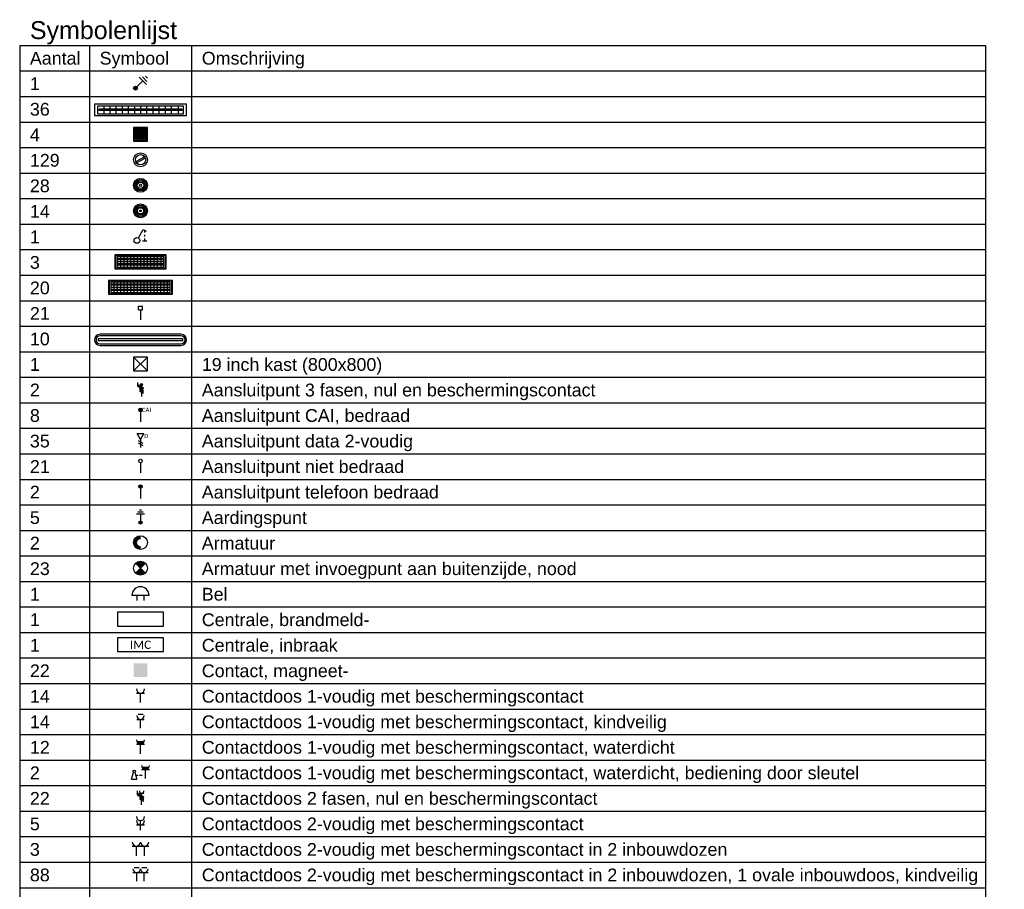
# Model space of a CAD drawing. Header units: millimetres. Extents: x -197899 to 120983, y -4228 to 45370.
# Tile 198 of 200: x 80415 to 90053, y 36577 to 45096. Entities that reach past the tile are written whole.
import ezdxf
from ezdxf.enums import TextEntityAlignment as Align

# ---------------------------------------------------------------- set-up
doc = ezdxf.new("R2010")
doc.units = ezdxf.units.MM
doc.layers.add('BL$9----', color=1, linetype='Continuous')
doc.styles.add('STABICAD-012', font='ISOCP.SHX', dxfattribs={"height": 1.2})
doc.styles.add('STABICAD-018', font='calibri.ttf', dxfattribs={"height": 180})
doc.styles.get("Standard").update_dxf_attribs({"font": 'arial.ttf'})

# ---------------------------------------------------------------- blocks, each defined once
blk = doc.blocks.new('*U519')
at = {"layer": 'BL$9----', "color": 3}
for p, q in [((0, 0), (189.11, 0)), ((0, 0), (0, -340)), ((13.65, 0), (13.65, -340)), ((33.65, 0), (33.65, -340)), ((189.11, 0), (189.11, -340)), ((189.11, 0), (189.11, -340)), ((0, -5), (189.11, -5)), ((0, -10), (189.11, -10)), ((0, -15), (189.11, -15)), ((0, -20), (189.11, -20)), ((0, -25), (189.11, -25)), ((0, -30), (189.11, -30)), ((0, -35), (189.11, -35)), ((0, -40), (189.11, -40)), ((0, -45), (189.11, -45)), ((0, -50), (189.11, -50)), ((0, -55), (189.11, -55)), ((0, -60), (189.11, -60)), ((0, -65), (189.11, -65)), ((0, -70), (189.11, -70)), ((0, -75), (189.11, -75)), ((0, -80), (189.11, -80)), ((0, -85), (189.11, -85)), ((0, -90), (189.11, -90)), ((0, -95), (189.11, -95)), ((0, -100), (189.11, -100)), ((0, -105), (189.11, -105)), ((0, -110), (189.11, -110)), ((0, -115), (189.11, -115)), ((0, -120), (189.11, -120)), ((0, -125), (189.11, -125)), ((0, -130), (189.11, -130)), ((0, -135), (189.11, -135)), ((0, -140), (189.11, -140)), ((0, -145), (189.11, -145)), ((0, -150), (189.11, -150)), ((0, -155), (189.11, -155)), ((0, -160), (189.11, -160)), ((0, -165), (189.11, -165)), ((0, -170), (189.11, -170)), ((0, -175), (189.11, -175)), ((0, -180), (189.11, -180)), ((0, -185), (189.11, -185)), ((0, -190), (189.11, -190)), ((0, -195), (189.11, -195)), ((0, -200), (189.11, -200)), ((0, -205), (189.11, -205)), ((0, -210), (189.11, -210)), ((0, -215), (189.11, -215)), ((0, -220), (189.11, -220)), ((0, -225), (189.11, -225)), ((0, -230), (189.11, -230)), ((0, -235), (189.11, -235)), ((0, -240), (189.11, -240)), ((0, -245), (189.11, -245)), ((0, -250), (189.11, -250)), ((0, -255), (189.11, -255)), ((0, -260), (189.11, -260)), ((0, -265), (189.11, -265)), ((0, -270), (189.11, -270)), ((0, -275), (189.11, -275)), ((0, -280), (189.11, -280)), ((0, -285), (189.11, -285)), ((0, -290), (189.11, -290)), ((0, -295), (189.11, -295)), ((0, -300), (189.11, -300)), ((0, -305), (189.11, -305)), ((0, -310), (189.11, -310)), ((0, -315), (189.11, -315)), ((0, -320), (189.11, -320)), ((0, -325), (189.11, -325)), ((0, -330), (189.11, -330)), ((0, -335), (189.11, -335)), ((0, -340), (189.11, -340))]:
    blk.add_line(p, q, dxfattribs=at)
at = {"layer": 'BL$9----', "color": 2}
blk.add_attdef('TITLE', (2, 1.25), '', height=3.5, dxfattribs=at)
blk = doc.blocks.new('*U518')
at = {"layer": 'BL$9----', "color": 2}
for tag, p in [('blockname_0', (15.6525, 1.25)), ('blockname_1', (15.6525, 1.25)), ('blockname_2', (15.6525, 1.25)), ('blockname_3', (15.6525, 1.25)), ('blockname_4', (15.6525, 1.25)), ('description_0', (35.6525, 1.25)), ('description_1', (35.6525, 1.25)), ('description_2', (35.6525, 1.25)), ('description_3', (35.6525, 1.25)), ('description_4', (35.6525, 1.25)), ('count_0', (2, 1.25)), ('count_2', (2, 1.25)), ('count_3', (2, 1.25)), ('count_1', (2, 1.25)), ('count_4', (2, 1.25))]:
    blk.add_attdef(tag, p, '', height=2.5, dxfattribs=at)
blk = doc.blocks.new('CAP-BADK')
at = {"color": 0, "linetype": 'Continuous'}
for p, q in [((2.83, 4.58), (0.53, 2.28)), ((4.24, 3.16), (1.41, 5.99)), ((4.42, 4.4), (2.65, 6.17)), ((4.6, 5.64), (3.89, 6.35))]:
    blk.add_line(p, q, dxfattribs=at)
at = {"color": 0, "linetype": 'Continuous', "const_width": 0.75}
blk.add_lwpolyline([(-0.27, 2.02, 1), (0.27, 1.48, 1)], format="xyb", close=True, dxfattribs=at)
at = {"color": 0, "linetype": 'Continuous'}
blk.add_circle((0, 1.75), 0.75, dxfattribs=at)
at = {"color": 0, "linetype": 'Continuous', "style": 'STABICAD-018'}
for tag, p in [('TEXT1', (8, 4.25)), ('ARTICLECODE', (0, 0))]:
    blk.add_attdef(tag, text='', height=1.8, dxfattribs=at).set_placement(p, align=Align.MIDDLE)
at = {"layer": 'BL$9----', "color": 1, "style": 'STABICAD-012', "flags": 1}
blk.add_attdef('E_TEXT1', (0, 0), '', height=90, dxfattribs=at)
blk = doc.blocks.new('*U510')
at = {"linetype": 'Continuous'}
for p, q in [((600, 75), (-600, 75)), ((-600, 75), (-600, -75)), ((560, 50), (-560, 50)), ((-560, 50), (-560, -50)), ((540, 7.5), (-540, 7.5)), ((-540, -7.5), (-540, 7.5)), ((-480, 50), (-480, -50)), ((-400, 50), (-400, -50)), ((-320, 50), (-320, -50)), ((-240, 50), (-240, -50)), ((-160, 50), (-160, -50)), ((-80, 50), (-80, -50)), ((0, 50), (0, -50)), ((80, 50), (80, -50)), ((160, 50), (160, -50)), ((240, 50), (240, -50)), ((320, 50), (320, -50)), ((400, 50), (400, -50)), ((490, 50), (490, -50)), ((540, 7.5), (540, -7.5)), ((560, -50), (560, 50)), ((600, -75), (600, 75)), ((-600, -75), (600, -75)), ((-560, -50), (560, -50)), ((540, -7.5), (-540, -7.5))]:
    blk.add_line(p, q, dxfattribs=at)
at = {"color": 0, "linetype": 'Continuous', "style": 'STABICAD-018'}
for tag, p in [('SWITCHCODE', (600, 75)), ('SUBCIRCUIT', (700, 75)), ('CIRCUIT', (500, 75))]:
    blk.add_attdef(tag, text='', height=180, dxfattribs=at).set_placement(p, align=Align.BOTTOM_RIGHT)
blk.add_attdef('LIGHTFIXTURECODE', text='', height=180, dxfattribs=at).set_placement((-600, 75), align=Align.BOTTOM_LEFT)
blk.add_attdef('PANEL', text='', height=180, dxfattribs=at).set_placement((0, -225), align=Align.MIDDLE)
blk = doc.blocks.new('*U511')
at = {"linetype": 'Continuous'}
for p, q in [((300, 300), (-300, 300)), ((-300, 300), (-300, -300)), ((270, 270), (-270, 270)), ((-270, 270), (-270, -270)), ((270, 135), (-270, 135)), ((270, 0), (-270, 0)), ((250, 215), (-250, 215)), ((-250, 215), (-250, 190)), ((250, 190), (-250, 190)), ((250, 80), (-250, 80)), ((-250, 55), (-250, 80)), ((250, 55), (-250, 55)), ((-200, 270), (-200, -270)), ((-120, 270), (-120, -270)), ((-40, 270), (-40, -270)), ((40, 270), (40, -270)), ((120, 270), (120, -270)), ((200, 270), (200, -270)), ((250, 190), (250, 215)), ((250, 80), (250, 55)), ((270, -270), (270, 270)), ((300, -300), (300, 300)), ((-300, -300), (300, -300)), ((270, -135), (-270, -135)), ((-270, -270), (270, -270)), ((250, -55), (-250, -55)), ((-250, -55), (-250, -80)), ((250, -80), (-250, -80)), ((250, -190), (-250, -190)), ((-250, -215), (-250, -190)), ((250, -215), (-250, -215)), ((250, -80), (250, -55)), ((250, -190), (250, -215))]:
    blk.add_line(p, q, dxfattribs=at)
at = {"color": 0, "linetype": 'Continuous', "style": 'STABICAD-018'}
for tag, p in [('SWITCHCODE', (300, 300)), ('SUBCIRCUIT', (400, 300)), ('CIRCUIT', (200, 300))]:
    blk.add_attdef(tag, text='', height=180, dxfattribs=at).set_placement(p, align=Align.BOTTOM_RIGHT)
blk.add_attdef('LIGHTFIXTURECODE', text='', height=180, dxfattribs=at).set_placement((-900, 300), align=Align.BOTTOM_LEFT)
blk.add_attdef('PANEL', text='', height=180, dxfattribs=at).set_placement((0, -450), align=Align.MIDDLE)
blk = doc.blocks.new('*U512')
at = {"linetype": 'Continuous'}
for p, q in [((-57, -21), (47, 39)), ((-47, -39), (57, 21)), ((57, 21), (47, 39)), ((-57, -21), (-47, -39))]:
    blk.add_line(p, q, dxfattribs=at)
for radius in [100, 75]:
    blk.add_circle((0, 0), radius, dxfattribs=at)
at = {"color": 0, "linetype": 'Continuous', "style": 'STABICAD-018'}
for tag, p in [('LIGHTFIXTURECODE', (0, 225)), ('PANEL', (0, -225))]:
    blk.add_attdef(tag, text='', height=180, dxfattribs=at).set_placement(p, align=Align.MIDDLE)
for tag, p in [('CIRCUIT', (150, 0)), ('SWITCHCODE', (250, 0)), ('SUBCIRCUIT', (350, 0))]:
    blk.add_attdef(tag, text='', height=180, dxfattribs=at).set_placement(p, align=Align.MIDDLE_LEFT)
blk = doc.blocks.new('*U509')
for radius in [225, 185, 145, 105, 35]:
    blk.add_circle((0, 0), radius)
at = {"color": 0, "linetype": 'Continuous', "style": 'STABICAD-018'}
blk.add_attdef('CIRCUIT', text='', height=180, dxfattribs=at).set_placement((0, 224), align=Align.BOTTOM_RIGHT)
for tag, p in [('SWITCHCODE', (50, 224)), ('SUBCIRCUIT', (150, 224))]:
    blk.add_attdef(tag, text='', height=180, dxfattribs=at).set_placement(p, align=Align.BOTTOM_LEFT)
for tag, p in [('LIGHTFIXTURECODE', (0, -400)), ('PANEL', (0, -650))]:
    blk.add_attdef(tag, text='', height=180, dxfattribs=at).set_placement(p, align=Align.MIDDLE)
blk = doc.blocks.new('*U514')
for radius in [300, 245, 190, 135, 35]:
    blk.add_circle((0, 0), radius)
at = {"color": 0, "linetype": 'Continuous', "style": 'STABICAD-018'}
blk.add_attdef('CIRCUIT', text='', height=180, dxfattribs=at).set_placement((0, 299), align=Align.BOTTOM_RIGHT)
for tag, p in [('SWITCHCODE', (50, 299)), ('SUBCIRCUIT', (150, 299))]:
    blk.add_attdef(tag, text='', height=180, dxfattribs=at).set_placement(p, align=Align.BOTTOM_LEFT)
for tag, p in [('LIGHTFIXTURECODE', (0, -475)), ('PANEL', (0, -725))]:
    blk.add_attdef(tag, text='', height=180, dxfattribs=at).set_placement(p, align=Align.MIDDLE)
blk = doc.blocks.new('MIVATREKSCH')
at = {"color": 0, "linetype": 'Continuous'}
for p, q in [((0.62, 3.33), (2.74, 7)), ((2.74, 7), (3.95, 6.3)), ((3.35, 6.65), (3.35, 5.65)), ((3.35, 4.65), (3.35, 4)), ((2.35, 2), (4.35, 2)), ((3.35, 3), (3.35, 2))]:
    blk.add_line(p, q, dxfattribs=at)
blk.add_circle((0, 2.25), 1.25, dxfattribs=at)
at = {"color": 0, "linetype": 'Continuous', "style": 'STABICAD-018'}
for tag, p in [('SWITCHCODE', (3.36, 9)), ('ARTICLECODE', (0, 0))]:
    blk.add_attdef(tag, text='', height=1.8, dxfattribs=at).set_placement(p, align=Align.MIDDLE)
blk = doc.blocks.new('*U508')
at = {"linetype": 'Continuous'}
for p, q in [((-615, 165), (-615, -165)), ((615, 165), (-615, 165)), ((600, 150), (-600, 150)), ((-600, 150), (-600, -150)), ((560, 125), (-560, 125)), ((-560, 125), (-560, -125)), ((560, 0), (-560, 0)), ((540, 75), (-540, 75)), ((-540, 75), (-540, 50)), ((540, 50), (-540, 50)), ((-480, 125), (-480, -125)), ((-400, 125), (-400, -125)), ((-320, 125), (-320, -125)), ((-240, 125), (-240, -125)), ((-160, 125), (-160, -125)), ((-80, 125), (-80, -125)), ((0, 125), (0, -125)), ((80, 125), (80, -125)), ((160, 125), (160, -125)), ((240, 125), (240, -125)), ((320, 125), (320, -125)), ((400, 125), (400, -125)), ((490, 125), (490, -125)), ((540, 50), (540, 75)), ((560, -125), (560, 125)), ((600, -150), (600, 150)), ((615, -165), (615, 165)), ((-615, -165), (615, -165)), ((-600, -150), (600, -150)), ((-560, -125), (560, -125)), ((540, -50), (-540, -50)), ((-540, -75), (-540, -50)), ((540, -75), (-540, -75)), ((540, -50), (540, -75))]:
    blk.add_line(p, q, dxfattribs=at)
at = {"color": 0, "linetype": 'Continuous', "style": 'STABICAD-018'}
for tag, p in [('SWITCHCODE', (615, 165)), ('SUBCIRCUIT', (715, 165)), ('CIRCUIT', (515, 165))]:
    blk.add_attdef(tag, text='', height=180, dxfattribs=at).set_placement(p, align=Align.BOTTOM_RIGHT)
blk.add_attdef('LIGHTFIXTURECODE', text='', height=180, dxfattribs=at).set_placement((-615, 165), align=Align.BOTTOM_LEFT)
blk.add_attdef('PANEL', text='', height=180, dxfattribs=at).set_placement((0, -315), align=Align.MIDDLE)
blk = doc.blocks.new('*U506')
at = {"linetype": 'Continuous'}
for p, q in [((765, 165), (-765, 165)), ((-765, 165), (-765, -165)), ((750, 150), (-750, 150)), ((-750, 150), (-750, -150)), ((710, 125), (-710, 125)), ((-710, 125), (-710, -125)), ((710, 0), (-710, 0)), ((690, 75), (-690, 75)), ((-690, 75), (-690, 50)), ((690, 50), (-690, 50)), ((-640, 125), (-640, -125)), ((-560, 125), (-560, -125)), ((-480, 125), (-480, -125)), ((-400, 125), (-400, -125)), ((-320, 125), (-320, -125)), ((-240, 125), (-240, -125)), ((-160, 125), (-160, -125)), ((-80, 125), (-80, -125)), ((0, 125), (0, -125)), ((80, 125), (80, -125)), ((160, 125), (160, -125)), ((240, 125), (240, -125)), ((320, 125), (320, -125)), ((400, 125), (400, -125)), ((480, 125), (480, -125)), ((560, 125), (560, -125)), ((640, 125), (640, -125)), ((690, 50), (690, 75)), ((710, -125), (710, 125)), ((750, -150), (750, 150)), ((765, -165), (765, 165)), ((-765, -165), (765, -165)), ((-750, -150), (750, -150)), ((-710, -125), (710, -125)), ((690, -50), (-690, -50)), ((-690, -75), (-690, -50)), ((690, -75), (-690, -75)), ((690, -50), (690, -75))]:
    blk.add_line(p, q, dxfattribs=at)
at = {"color": 0, "linetype": 'Continuous', "style": 'STABICAD-018'}
for tag, p in [('SWITCHCODE', (765, 165)), ('SUBCIRCUIT', (865, 165)), ('CIRCUIT', (665, 165))]:
    blk.add_attdef(tag, text='', height=180, dxfattribs=at).set_placement(p, align=Align.BOTTOM_RIGHT)
blk.add_attdef('LIGHTFIXTURECODE', text='', height=180, dxfattribs=at).set_placement((-765, 165), align=Align.BOTTOM_LEFT)
blk.add_attdef('PANEL', text='', height=180, dxfattribs=at).set_placement((0, -315), align=Align.MIDDLE)
blk = doc.blocks.new('THERM-TK-L')
at = {"color": 0, "linetype": 'Continuous'}
for p, q in [((-0.83, 5.25), (-0.83, 6.92)), ((-0.83, 6.92), (0.83, 6.92)), ((-0.83, 5.25), (0.83, 5.25)), ((0, 5.25), (0, 1)), ((0.83, 5.25), (0.83, 6.92))]:
    blk.add_line(p, q, dxfattribs=at)
at = {"color": 0, "linetype": 'Continuous', "style": 'STABICAD-018'}
for tag, p in [('TEXT1', (4, 6)), ('ARTICLECODE', (0, 0))]:
    blk.add_attdef(tag, text='', height=1.8, dxfattribs=at).set_placement(p, align=Align.MIDDLE)
blk = doc.blocks.new('*U516')
at = {"linetype": 'Continuous'}
for p, q in [((575, 12.5), (-575, 12.5)), ((-575, 12.5), (-575, -12.5)), ((550, 75), (-550, 75)), ((550, 55), (-550, 55)), ((575, -12.5), (575, 12.5)), ((575, -12.5), (-575, -12.5)), ((-550, -55), (550, -55)), ((-550, -75), (550, -75))]:
    blk.add_line(p, q, dxfattribs=at)
for centre, radius, start, end in [((-550, 0), 75, 90, 270), ((-550, 0), 55, 90, 270), ((550, 0), 75, 270, 90), ((550, 0), 55, 270, 90)]:
    blk.add_arc(centre, radius, start, end, dxfattribs=at)
at = {"color": 0, "linetype": 'Continuous', "style": 'STABICAD-018'}
for tag, p in [('SWITCHCODE', (625, 75)), ('SUBCIRCUIT', (725, 75)), ('CIRCUIT', (525, 75))]:
    blk.add_attdef(tag, text='', height=180, dxfattribs=at).set_placement(p, align=Align.BOTTOM_RIGHT)
blk.add_attdef('LIGHTFIXTURECODE', text='', height=180, dxfattribs=at).set_placement((-625, 75), align=Align.BOTTOM_LEFT)
blk.add_attdef('PANEL', text='', height=180, dxfattribs=at).set_placement((0, -225), align=Align.MIDDLE)
blk = doc.blocks.new('E00481')
at = {"color": 0, "linetype": 'Continuous'}
for p, q in [((400, 800), (-400, 800)), ((-400, 800), (-400, 0)), ((-400, 0), (400, 800)), ((-400, 800), (400, 0)), ((400, 0), (400, 800)), ((-400, 0), (400, 0))]:
    blk.add_line(p, q, dxfattribs=at)
at = {"color": 0, "linetype": 'Continuous', "style": 'STABICAD-018'}
blk.add_attdef('ARTICLECODE', text='', height=1.8, dxfattribs=at).set_placement((0, 0), align=Align.MIDDLE)
blk = doc.blocks.new('E00082')
at = {"color": 0, "linetype": 'Continuous'}
for p, q in [((-3, 10.98), (-3, 8.48)), ((-3, 9.73), (1.5, 7.13)), ((1.5, 6.13), (-1.5, 7.87)), ((0, 8.75), (0, 1)), ((1.5, 5.13), (-1.5, 6.87)), ((1.5, 4.13), (-1.5, 5.87)), ((1.5, 3.13), (-1.5, 4.87))]:
    blk.add_line(p, q, dxfattribs=at)
at = {"color": 0, "linetype": 'Continuous', "const_width": 0.5}
blk.add_lwpolyline([(-1.68, 8.12, 1), (-2.18, 8.12, 1)], format="xyb", close=True, dxfattribs=at)
at = {"color": 0, "linetype": 'Continuous'}
blk.add_lwpolyline([(-0.38, 9.5, 0.75, 0.75, 1), (0.38, 9.5, 0.75, 0.75, 1)], format="xyseb", close=True, dxfattribs=at)
for centre, radius in [((-1.93, 8.12), 0.5), ((0, 9.5), 0.75)]:
    blk.add_circle(centre, radius, dxfattribs=at)
at = {"color": 0, "linetype": 'Continuous', "style": 'STABICAD-018'}
for tag, p in [('PANEL', (0, 16)), ('CIRCUIT', (0, 13)), ('SUBCIRCUIT', (4.5, 13)), ('ARTICLECODE', (0, 0))]:
    blk.add_attdef(tag, text='', height=1.8, dxfattribs=at).set_placement(p, align=Align.MIDDLE)
at = {"color": 0, "linetype": 'Continuous', "style": 'STABICAD-018', "flags": 1}
blk.add_attdef('POWERCODE', text='', height=1.8, dxfattribs=at).set_placement((13, 13), align=Align.MIDDLE)
blk = doc.blocks.new('E00188')
at = {"color": 0, "linetype": 'Continuous'}
blk.add_line((0, 5.25), (0, 1), dxfattribs=at)
at = {"color": 0, "linetype": 'Continuous', "const_width": 0.75}
blk.add_lwpolyline([(-0.375, 6, 1), (0.375, 6, 1)], format="xyb", close=True, dxfattribs=at)
at = {"color": 0, "linetype": 'Continuous'}
blk.add_circle((0, 6), 0.75, dxfattribs=at)
at = {"color": 0, "linetype": 'Continuous', "style": 'STABICAD-018'}
for tag, p in [('COMMENT1', (0, 12)), ('DATACOM1', (0, 9)), ('TEXT1', (2.5, 6)), ('ARTICLECODE', (0, 0))]:
    blk.add_attdef(tag, text='', height=1.8, dxfattribs=at).set_placement(p, align=Align.MIDDLE)
blk = doc.blocks.new('E00153')
at = {"color": 0, "linetype": 'Continuous'}
for p, q in [((-1.44, 7), (1.44, 7)), ((0, 4.5), (-1.44, 7)), ((0, 4.5), (1.44, 7)), ((0, 4.5), (0, 1)), ((-1, 4), (1, 2.85)), ((-1, 3), (1, 1.85))]:
    blk.add_line(p, q, dxfattribs=at)
at = {"color": 0, "linetype": 'Continuous', "style": 'STABICAD-018'}
for tag, p in [('COMMENT1', (-6, 12)), ('COMMENT2', (6, 12)), ('DATACOM1', (-6, 9)), ('DATACOM2', (6, 9)), ('TEXT1', (2.5, 6)), ('ARTICLECODE', (0, 0))]:
    blk.add_attdef(tag, text='', height=1.8, dxfattribs=at).set_placement(p, align=Align.MIDDLE)
blk = doc.blocks.new('E00128')
at = {"color": 0, "linetype": 'Continuous'}
blk.add_line((0, 5.25), (0, 1), dxfattribs=at)
blk.add_circle((0, 6), 0.75, dxfattribs=at)
at = {"color": 0, "linetype": 'Continuous', "style": 'STABICAD-018'}
for tag, p in [('TEXT1', (0, 9)), ('ARTICLECODE', (0, 0))]:
    blk.add_attdef(tag, text='', height=1.8, dxfattribs=at).set_placement(p, align=Align.MIDDLE)
blk = doc.blocks.new('E00144')
at = {"color": 0, "linetype": 'Continuous'}
blk.add_line((0, 6), (0, 1), dxfattribs=at)
at = {"color": 0, "linetype": 'Continuous', "const_width": 0.75}
blk.add_lwpolyline([(-0.375, 6, 1), (0.375, 6, 1)], format="xyb", close=True, dxfattribs=at)
at = {"color": 0, "linetype": 'Continuous'}
blk.add_circle((0, 6), 0.75, dxfattribs=at)
at = {"color": 0, "linetype": 'Continuous', "style": 'STABICAD-018'}
for tag, p in [('COMMENT1', (0, 12)), ('TELECOM1', (0, 9)), ('TEXT1', (2.5, 6)), ('ARTICLECODE', (0, 0))]:
    blk.add_attdef(tag, text='', height=1.8, dxfattribs=at).set_placement(p, align=Align.MIDDLE)
blk = doc.blocks.new('E00005')
at = {"color": 0, "linetype": 'Continuous'}
for p, q in [((2, 5.75), (-2, 5.75)), ((1.25, 6.75), (-1.25, 6.75)), ((0.5, 7.75), (-0.5, 7.75)), ((0, 5.75), (0, 2.5))]:
    blk.add_line(p, q, dxfattribs=at)
at = {"color": 0, "linetype": 'Continuous', "const_width": 0.75}
blk.add_lwpolyline([(-0.375, 1.75, 1), (0.375, 1.75, 1)], format="xyb", close=True, dxfattribs=at)
at = {"color": 0, "linetype": 'Continuous'}
blk.add_circle((0, 1.75), 0.75, dxfattribs=at)
at = {"color": 0, "linetype": 'Continuous', "style": 'STABICAD-018'}
blk.add_attdef('ARTICLECODE', text='', height=1.8, dxfattribs=at).set_placement((0, 0), align=Align.MIDDLE)
blk = doc.blocks.new('SPOT-15A')
at = {"color": 0, "linetype": 'Continuous', "const_width": 75}
for points in [[(0, 112, 0.414214), (-112, 0, 1)], [(-112, 0, 0.414214), (0, -112, 1)]]:
    blk.add_lwpolyline(points, format="xyb", dxfattribs=at)
at = {"color": 0, "linetype": 'Continuous'}
blk.add_circle((0, 0), 150, dxfattribs=at)
at = {"color": 0, "linetype": 'Continuous', "style": 'STABICAD-018'}
for tag, p in [('LIGHTFIXTURECODE', (-407, 330)), ('SWITCHCODE', (-402, -70)), ('PANEL', (-407, -270)), ('CIRCUIT', (-407, -470)), ('SUBCIRCUIT', (-107, -470))]:
    blk.add_attdef(tag, text='', height=180, dxfattribs=at).set_placement(p, align=Align.MIDDLE)
blk = doc.blocks.new('E00018EL')
at = {"color": 0, "linetype": 'Continuous'}
for p, q in [((-1.77, 1.73), (1.77, 5.27)), ((1.77, 1.73), (-1.77, 5.27))]:
    blk.add_line(p, q, dxfattribs=at)
at = {"color": 0, "linetype": 'Continuous', "const_width": 2.5}
for points in [[(-0.88, 4.38, -0.198912), (0, 4.75, -0.198912), (0.88, 4.38, -1)], [(-0.88, 2.62, 0.198912), (0, 2.25, 0.198912), (0.88, 2.62, 1)]]:
    blk.add_lwpolyline(points, format="xyb", dxfattribs=at)
blk = doc.blocks.new('*U500')
at = {"color": 0, "linetype": 'Continuous'}
blk.add_circle((0, 3.5), 2.5, dxfattribs=at)
blk.add_blockref('E00018EL', (0, 0), dxfattribs=at)
at = {"color": 0, "linetype": 'Continuous', "style": 'STABICAD-018'}
for tag, p in [('PANEL', (0, 11.5)), ('CIRCUIT', (0, 8.5)), ('SUBCIRCUIT', (4.5, 8.5)), ('LIGHTFIXTURECODE', (0, 3.5)), ('SWITCHCODE', (4.5, 2.5))]:
    blk.add_attdef(tag, text='', height=1.8, dxfattribs=at).set_placement(p, align=Align.MIDDLE)
blk = doc.blocks.new('081006')
at = {"color": 0, "linetype": 'Continuous'}
for p, q in [((2.5, 2.5), (-2.5, 2.5)), ((-1, 1), (-1, 2.5)), ((1, 2.5), (1, 1))]:
    blk.add_line(p, q, dxfattribs=at)
blk.add_arc((0, 2.5), 2.5, 0, 180, dxfattribs=at)
at = {"color": 0, "linetype": 'Continuous', "style": 'STABICAD-018'}
for tag, p in [('SWITCHCODE', (0, 7)), ('ARTICLECODE', (0, 0))]:
    blk.add_attdef(tag, text='', height=1.8, dxfattribs=at).set_placement(p, align=Align.MIDDLE)
blk = doc.blocks.new('E00445')
at = {"color": 0, "linetype": 'Continuous'}
for p, q in [((5, 4), (-5, 4)), ((-5, 4), (-5, 1)), ((5, 1), (5, 4)), ((-5, 1), (5, 1))]:
    blk.add_line(p, q, dxfattribs=at)
at = {"color": 0, "linetype": 'Continuous', "style": 'STABICAD-018'}
for tag, p in [('FIREPROTECTION_PANELNAME', (4, 13.5)), ('PANEL', (0, 9)), ('CIRCUIT', (0, 6)), ('SUBCIRCUIT', (6, 6)), ('ARTICLECODE', (0, 0))]:
    blk.add_attdef(tag, text='', height=1.8, dxfattribs=at).set_placement(p, align=Align.MIDDLE)
at = {"color": 0, "linetype": 'Continuous', "style": 'STABICAD-018', "flags": 1}
blk.add_attdef('POWERCODE', text='', height=1.8, dxfattribs=at).set_placement((14.5, 6), align=Align.MIDDLE)
blk = doc.blocks.new('E00451')
at = {"color": 0, "linetype": 'Continuous'}
for p, q in [((5, 4), (-5, 4)), ((-5, 4), (-5, 1)), ((5, 1), (5, 4)), ((-5, 1), (5, 1))]:
    blk.add_line(p, q, dxfattribs=at)
at = {"color": 0, "linetype": 'Continuous', "style": 'STABICAD-018'}
for tag, p in [('SECURITY_ZONE', (3.1, 10.7)), ('SECURITY_PANEL', (8.53, 10.81)), ('PANEL', (0, 9)), ('CIRCUIT', (0, 6)), ('SUBCIRCUIT', (4.5, 6)), ('SECURITY_PANELNAME', (0, 2.5)), ('ARTICLECODE', (0, 0))]:
    blk.add_attdef(tag, text='', height=1.8, dxfattribs=at).set_placement(p, align=Align.MIDDLE)
at = {"color": 0, "linetype": 'Continuous', "style": 'STABICAD-018', "flags": 1}
blk.add_attdef('POWERCODE', text='', height=1.8, dxfattribs=at).set_placement((13, 6), align=Align.MIDDLE)
blk = doc.blocks.new('E00046')
at = {"color": 0, "linetype": 'Continuous'}
blk.add_solid([(-1, 1), (1, 1), (-1, 3), (1, 3)], dxfattribs=at)
at = {"color": 0, "linetype": 'Continuous', "style": 'STABICAD-018'}
blk.add_attdef('SECURITY_PANEL', text='', height=1.8, dxfattribs=at).set_placement((0, 10), align=Align.CENTER)
for tag, p in [('TEXT1', (0, 5.5)), ('ARTICLECODE', (0, 0))]:
    blk.add_attdef(tag, text='', height=1.8, dxfattribs=at).set_placement(p, align=Align.MIDDLE)
blk = doc.blocks.new('111304')
at = {"color": 0, "linetype": 'Continuous'}
for p, q in [((-1.5, 4.5), (1.5, 4.5)), ((0, 1), (0, 4.5))]:
    blk.add_line(p, q, dxfattribs=at)
blk.add_arc((0, 6), 1.5, 180, 0, dxfattribs=at)
at = {"color": 0, "linetype": 'Continuous', "style": 'STABICAD-018'}
for tag, p in [('PANEL', (0, 11.5)), ('CIRCUIT', (0, 8.5)), ('SUBCIRCUIT', (4.5, 8.5)), ('ARTICLECODE', (0, 0))]:
    blk.add_attdef(tag, text='', height=1.8, dxfattribs=at).set_placement(p, align=Align.MIDDLE)
at = {"color": 0, "linetype": 'Continuous', "style": 'STABICAD-018', "flags": 1}
blk.add_attdef('POWERCODE', text='', height=1.8, dxfattribs=at).set_placement((13, 8.5), align=Align.MIDDLE)
blk = doc.blocks.new('111304CP')
at = {"color": 0, "linetype": 'Continuous'}
blk.add_line((1, 6.5), (-1, 6.5), dxfattribs=at)
blk = doc.blocks.new('*U387')
at = {"color": 0, "linetype": 'Continuous'}
for p, q in [((-1.5, 4.5), (1.5, 4.5)), ((0, 1), (0, 4.5))]:
    blk.add_line(p, q, dxfattribs=at)
blk.add_arc((0, 6), 1.5, 180, 0, dxfattribs=at)
at = {"color": 0, "linetype": 'ByBlock'}
blk.add_blockref('111304CP', (0, 0), dxfattribs=at)
at = {"color": 0, "linetype": 'Continuous', "style": 'STABICAD-018'}
for tag, p in [('PANEL', (0, 11.5)), ('CIRCUIT', (0, 8.5)), ('SUBCIRCUIT', (4.5, 8.5)), ('ARTICLECODE', (0, 0))]:
    blk.add_attdef(tag, text='', height=1.8, dxfattribs=at).set_placement(p, align=Align.MIDDLE)
at = {"color": 0, "linetype": 'Continuous', "style": 'STABICAD-018', "flags": 1}
blk.add_attdef('POWERCODE', text='', height=1.8, dxfattribs=at).set_placement((13, 8.5), align=Align.MIDDLE)
blk = doc.blocks.new('111304AWP')
at = {"color": 0, "linetype": 'Continuous'}
for p, q in [((1.3, 5.25), (-1.3, 5.25)), ((1.16, 5.05), (-1.16, 5.05)), ((0.96, 4.85), (-0.96, 4.85)), ((0.65, 4.65), (-0.65, 4.65))]:
    blk.add_line(p, q, dxfattribs=at)
blk = doc.blocks.new('*U503')
at = {"color": 0, "linetype": 'Continuous'}
for p, q in [((-1.5, 4.5), (1.5, 4.5)), ((0, 1), (0, 4.5))]:
    blk.add_line(p, q, dxfattribs=at)
blk.add_arc((0, 6), 1.5, 180, 0, dxfattribs=at)
blk.add_blockref('111304AWP', (0, 0), dxfattribs=at)
at = {"color": 0, "linetype": 'Continuous', "style": 'STABICAD-018'}
for tag, p in [('PANEL', (0, 11.5)), ('CIRCUIT', (0, 8.5)), ('SUBCIRCUIT', (4.5, 8.5)), ('ARTICLECODE', (0, 0))]:
    blk.add_attdef(tag, text='', height=1.8, dxfattribs=at).set_placement(p, align=Align.MIDDLE)
at = {"color": 0, "linetype": 'Continuous', "style": 'STABICAD-018', "flags": 1}
blk.add_attdef('POWERCODE', text='', height=1.8, dxfattribs=at).set_placement((13, 8.5), align=Align.MIDDLE)
blk = doc.blocks.new('1114A6')
at = {"color": 0, "linetype": 'Continuous'}
for p, q in [((-5.25, 0.75), (-4.51, 3.33)), ((-5.25, 0.75), (-3.25, 0.75)), ((-3.99, 3.33), (-3.25, 0.75)), ((-3.68, 2.25), (-2.75, 2.25)), ((-2.25, 2.25), (-1.25, 2.25))]:
    blk.add_line(p, q, dxfattribs=at)
blk.add_circle((-4.25, 3.75), 0.5, dxfattribs=at)
blk = doc.blocks.new('*U502')
at = {"color": 0, "linetype": 'Continuous'}
for p, q in [((-1.5, 4.5), (1.5, 4.5)), ((0, 1), (0, 4.5))]:
    blk.add_line(p, q, dxfattribs=at)
blk.add_arc((0, 6), 1.5, 180, 0, dxfattribs=at)
for name in ['1114A6', '111304AWP']:
    blk.add_blockref(name, (0, 0), dxfattribs=at)
at = {"color": 0, "linetype": 'Continuous', "style": 'STABICAD-018'}
for tag, p in [('PANEL', (0, 11.5)), ('CIRCUIT', (0, 8.5)), ('SUBCIRCUIT', (4.5, 8.5)), ('ARTICLECODE', (0, 0))]:
    blk.add_attdef(tag, text='', height=1.8, dxfattribs=at).set_placement(p, align=Align.MIDDLE)
at = {"color": 0, "linetype": 'Continuous', "style": 'STABICAD-018', "flags": 1}
blk.add_attdef('POWERCODE', text='', height=1.8, dxfattribs=at).set_placement((13, 8.5), align=Align.MIDDLE)
blk = doc.blocks.new('111304F')
at = {"color": 0, "linetype": 'Continuous'}
for p, q in [((-3, 9.98), (-3, 7.48)), ((-3, 8.73), (1.5, 6.13)), ((-1.5, 8.5), (1.5, 8.5)), ((1.5, 5.13), (-1.5, 6.87)), ((0, 1), (0, 8.5)), ((1.5, 4.13), (-1.5, 5.87)), ((1.5, 3.13), (-1.5, 4.87))]:
    blk.add_line(p, q, dxfattribs=at)
at = {"color": 0, "linetype": 'Continuous', "const_width": 0.5}
blk.add_lwpolyline([(-1.68, 7.12, 1), (-2.18, 7.12, 1)], format="xyb", close=True, dxfattribs=at)
at = {"color": 0, "linetype": 'Continuous'}
blk.add_circle((-1.93, 7.12), 0.5, dxfattribs=at)
blk.add_arc((0, 10), 1.5, 180, 0, dxfattribs=at)
at = {"color": 0, "linetype": 'Continuous', "style": 'STABICAD-018'}
for tag, p in [('CIRCUIT', (0, 12.5)), ('PANEL', (0, 15.5)), ('SUBCIRCUIT', (4.5, 12.5)), ('ARTICLECODE', (0, 0))]:
    blk.add_attdef(tag, text='', height=1.8, dxfattribs=at).set_placement(p, align=Align.MIDDLE)
at = {"color": 0, "linetype": 'Continuous', "style": 'STABICAD-018', "flags": 1}
blk.add_attdef('POWERCODE', text='', height=1.8, dxfattribs=at).set_placement((13, 12.5), align=Align.MIDDLE)
blk = doc.blocks.new('111304A')
at = {"color": 0, "linetype": 'Continuous'}
for p, q in [((0, 1), (0, 4.5)), ((-1.5, 3), (1.5, 3))]:
    blk.add_line(p, q, dxfattribs=at)
for centre in [(0, 6), (0, 4.5)]:
    blk.add_arc(centre, 1.5, 180, 0, dxfattribs=at)
at = {"color": 0, "linetype": 'Continuous', "style": 'STABICAD-018'}
for tag, p in [('PANEL', (0, 11.5)), ('CIRCUIT', (0, 8.5)), ('SUBCIRCUIT', (4.5, 8.5)), ('ARTICLECODE', (0, 0))]:
    blk.add_attdef(tag, text='', height=1.8, dxfattribs=at).set_placement(p, align=Align.MIDDLE)
at = {"color": 0, "linetype": 'Continuous', "style": 'STABICAD-018', "flags": 1}
blk.add_attdef('POWERCODE', text='', height=1.8, dxfattribs=at).set_placement((13, 8.5), align=Align.MIDDLE)
blk = doc.blocks.new('E00126')
at = {"color": 0, "linetype": 'Continuous'}
for p, q in [((-3, 4.5), (3, 4.5)), ((-1.5, 1), (-1.5, 4.5)), ((1.5, 1), (1.5, 4.5))]:
    blk.add_line(p, q, dxfattribs=at)
for centre in [(-1.5, 6), (1.5, 6)]:
    blk.add_arc(centre, 1.5, 180, 0, dxfattribs=at)
at = {"color": 0, "linetype": 'Continuous', "style": 'STABICAD-018'}
for tag, p in [('PANEL', (0, 11.5)), ('CIRCUIT', (0, 8.5)), ('SUBCIRCUIT', (4.5, 8.5)), ('ARTICLECODE', (0, 0))]:
    blk.add_attdef(tag, text='', height=1.8, dxfattribs=at).set_placement(p, align=Align.MIDDLE)
at = {"color": 0, "linetype": 'Continuous', "style": 'STABICAD-018', "flags": 1}
blk.add_attdef('POWERCODE', text='', height=1.8, dxfattribs=at).set_placement((13, 8.5), align=Align.MIDDLE)
blk = doc.blocks.new('E00125CP')
at = {"color": 0, "linetype": 'Continuous'}
for p, q in [((-2.5, 6.5), (-0.5, 6.5)), ((0.5, 6.5), (2.5, 6.5))]:
    blk.add_line(p, q, dxfattribs=at)
blk = doc.blocks.new('*U374')
at = {"color": 0, "linetype": 'Continuous'}
for p, q in [((-3, 4.5), (3, 4.5)), ((-1.5, 1), (-1.5, 4.5)), ((1.5, 1), (1.5, 4.5))]:
    blk.add_line(p, q, dxfattribs=at)
for centre in [(-1.5, 6), (1.5, 6)]:
    blk.add_arc(centre, 1.5, 180, 0, dxfattribs=at)
at = {"color": 0, "linetype": 'ByBlock'}
blk.add_blockref('E00125CP', (0, 0), dxfattribs=at)
at = {"color": 0, "linetype": 'Continuous', "style": 'STABICAD-018'}
for tag, p in [('PANEL', (0, 11.5)), ('CIRCUIT', (0, 8.5)), ('SUBCIRCUIT', (4.5, 8.5)), ('ARTICLECODE', (0, 0))]:
    blk.add_attdef(tag, text='', height=1.8, dxfattribs=at).set_placement(p, align=Align.MIDDLE)
at = {"color": 0, "linetype": 'Continuous', "style": 'STABICAD-018', "flags": 1}
blk.add_attdef('POWERCODE', text='', height=1.8, dxfattribs=at).set_placement((13, 8.5), align=Align.MIDDLE)

msp = doc.modelspace()

# ---------------------------------------------------------------- block references
at = {"layer": 'BL$9----', "xscale": 50, "yscale": 50, "zscale": 50}
msp.add_blockref('*U519', (80414.6, 44843.2), dxfattribs=at).add_auto_attribs({'TITLE': 'Symbolenlijst'})
at = {"layer": 'BL$9----'}
ref = msp.add_blockref('*U518', (80514.6, 44655.7), dxfattribs=dict(at, xscale=50, yscale=50, zscale=50))
ref.add_attrib('count_0', 'Aantal', (80514.6, 44655.7), dxfattribs={"color": 2, "height": 125})
ref.add_attrib('blockname_0', 'Symbool', (81197.3, 44655.7), dxfattribs={"color": 2, "height": 125})
ref.add_attrib('description_0', 'Omschrijving', (82197.3, 44655.7), dxfattribs={"color": 2, "height": 125})
ref = msp.add_blockref('*U518', (80514.6, 44405.7), dxfattribs=dict(at, xscale=50, yscale=50, zscale=50))
ref.add_attrib('count_0', '1', (80514.6, 44405.7), dxfattribs={"color": 1, "height": 125})
at = {"layer": 'BL$9----', "color": 3, "zscale": 50}
for name, p, xscale, yscale in [('CAP-BADK', (81548.7, 44380.5), 25.25160853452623, 25.25160853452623), ('*U510', (81597.3, 44212), 0.75, 0.75), ('*U511', (81597.3, 43973.2), 0.225, 0.225), ('*U512', (81597.3, 43723.2), 0.6749999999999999, 0.6749999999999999), ('*U509', (81597.3, 43473.2), 0.3, 0.3), ('*U514', (81597.3, 43223.2), 0.225, 0.225), ('MIVATREKSCH', (81562.4, 42883.2), 22.5, 22.5), ('*U508', (81597.3, 42723.2), 0.4090909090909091, 0.4090909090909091), ('*U506', (81597.3, 42473.2), 0.4090909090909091, 0.4090909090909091), ('THERM-TK-L', (81597.3, 42132.9), 22.8169014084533, 22.8169014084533), ('*U516', (81597.3, 41959.7), 0.7200000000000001, 0.7200000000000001), ('E00481', (81597.3, 41655.7), 0.16875, 0.16875), ('E00082', (81607.4, 41392.2), 13.52427498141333, 13.52427498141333), ('E00128', (81597.3, 40632.2), 23.47826086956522, 23.47826086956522), ('E00144', (81597.3, 40382.2), 23.47826086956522, 23.47826086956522), ('E00005', (81597.3, 40135.7), 20, 20), ('SPOT-15A', (81597.3, 39973.2), 0.4500000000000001, 0.4500000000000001), ('*U500', (81597.3, 39628.7), 27, 27), ('081006', (81597.3, 39372), 33.75, 33.75), ('E00445', (81597.3, 39110.7), 45, 45), ('E00046', (81597.3, 38588.2), 67.5, 67.5), ('111304', (81597.3, 38378.7), 27, 27), ('*U387', (81597.3, 38131.2), 24.54545454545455, 24.54545454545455), ('*U503', (81597.3, 37878.7), 27, 27), ('*U502', (81645.5, 37636.4), 25.71428571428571, 25.71428571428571), ('111304F', (81608.5, 37390.7), 15, 15), ('111304A', (81597.3, 37128.7), 27, 27), ('E00126', (81597.3, 36878.7), 27, 27), ('*U374', (81597.3, 36631.2), 24.54545454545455, 24.54545454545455)]:
    msp.add_blockref(name, p, dxfattribs=dict(at, xscale=xscale, yscale=yscale))
at = {"layer": 'BL$9----'}
ref = msp.add_blockref('*U518', (89970.1, 44155.7), dxfattribs=dict(at, xscale=50, yscale=50, zscale=50))
ref.add_attrib('count_0', '36', (80514.6, 44155.7), dxfattribs={"color": 1, "height": 125})
ref = msp.add_blockref('*U518', (89970.1, 43905.7), dxfattribs=dict(at, xscale=50, yscale=50, zscale=50))
ref.add_attrib('count_0', '4', (80514.6, 43905.7), dxfattribs={"color": 1, "height": 125})
ref = msp.add_blockref('*U518', (89970.1, 43655.7), dxfattribs=dict(at, xscale=50, yscale=50, zscale=50))
ref.add_attrib('count_0', '129', (80514.6, 43655.7), dxfattribs={"color": 1, "height": 125})
ref = msp.add_blockref('*U518', (89970.1, 43405.7), dxfattribs=dict(at, xscale=50, yscale=50, zscale=50))
ref.add_attrib('count_0', '28', (80514.6, 43405.7), dxfattribs={"color": 1, "height": 125})
ref = msp.add_blockref('*U518', (89970.1, 43155.7), dxfattribs=dict(at, xscale=50, yscale=50, zscale=50))
ref.add_attrib('count_0', '14', (80514.6, 43155.7), dxfattribs={"color": 1, "height": 125})
ref = msp.add_blockref('*U518', (89970.1, 42905.7), dxfattribs=dict(at, xscale=50, yscale=50, zscale=50))
ref.add_attrib('count_0', '1', (80514.6, 42905.7), dxfattribs={"color": 1, "height": 125})
ref = msp.add_blockref('*U518', (89970.1, 42655.7), dxfattribs=dict(at, xscale=50, yscale=50, zscale=50))
ref.add_attrib('count_0', '3', (80514.6, 42655.7), dxfattribs={"color": 1, "height": 125})
ref = msp.add_blockref('*U518', (89970.1, 42405.7), dxfattribs=dict(at, xscale=50, yscale=50, zscale=50))
ref.add_attrib('count_0', '20', (80514.6, 42405.7), dxfattribs={"color": 1, "height": 125})
ref = msp.add_blockref('*U518', (89970.1, 42155.7), dxfattribs=dict(at, xscale=50, yscale=50, zscale=50))
ref.add_attrib('count_0', '21', (80514.6, 42155.7), dxfattribs={"color": 1, "height": 125})
ref = msp.add_blockref('*U518', (89970.1, 41905.7), dxfattribs=dict(at, xscale=50, yscale=50, zscale=50))
ref.add_attrib('count_0', '10', (80514.6, 41905.7), dxfattribs={"color": 1, "height": 125})
ref = msp.add_blockref('*U518', (89970.1, 41655.7), dxfattribs=dict(at, xscale=50, yscale=50, zscale=50))
ref.add_attrib('count_0', '1', (80514.6, 41655.7), dxfattribs={"color": 1, "height": 125})
ref.add_attrib('description_0', '19 inch kast (800x800)', (82197.3, 41655.7), dxfattribs={"color": 1, "height": 125})
ref = msp.add_blockref('*U518', (89970.1, 41405.7), dxfattribs=dict(at, xscale=50, yscale=50, zscale=50))
ref.add_attrib('count_0', '2', (80514.6, 41405.7), dxfattribs={"color": 1, "height": 125})
ref.add_attrib('description_0', 'Aansluitpunt 3 fasen, nul en beschermingscontact', (82197.3, 41405.7), dxfattribs={"color": 1, "height": 125})
ref = msp.add_blockref('*U518', (89970.1, 41155.7), dxfattribs=dict(at, xscale=50, yscale=50, zscale=50))
ref.add_attrib('count_0', '8', (80514.6, 41155.7), dxfattribs={"color": 1, "height": 125})
ref.add_attrib('description_0', 'Aansluitpunt CAI, bedraad', (82197.3, 41155.7), dxfattribs={"color": 1, "height": 125})
at = {"layer": 'BL$9----', "color": 3, "zscale": 50}
for name, p, xscale, yscale, values in [('E00188', (81597.3, 41132.2), 23.47826086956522, 23.47826086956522, {'TEXT1': 'CAI'}), ('E00153', (81597.3, 40883.2), 22.5, 22.5, {'TEXT1': 'D'}), ('E00451', (81597.3, 38860.7), 45, 45, {'SECURITY_PANELNAME': 'IMC'})]:
    msp.add_blockref(name, p, dxfattribs=dict(at, xscale=xscale, yscale=yscale)).add_auto_attribs(values)
at = {"layer": 'BL$9----'}
ref = msp.add_blockref('*U518', (89970.1, 40905.7), dxfattribs=dict(at, xscale=50, yscale=50, zscale=50))
ref.add_attrib('count_0', '35', (80514.6, 40905.7), dxfattribs={"color": 1, "height": 125})
ref.add_attrib('description_0', 'Aansluitpunt data 2-voudig', (82197.3, 40905.7), dxfattribs={"color": 1, "height": 125})
ref = msp.add_blockref('*U518', (89970.1, 40655.7), dxfattribs=dict(at, xscale=50, yscale=50, zscale=50))
ref.add_attrib('count_0', '21', (80514.6, 40655.7), dxfattribs={"color": 1, "height": 125})
ref.add_attrib('description_0', 'Aansluitpunt niet bedraad', (82197.3, 40655.7), dxfattribs={"color": 1, "height": 125})
ref = msp.add_blockref('*U518', (89970.1, 40405.7), dxfattribs=dict(at, xscale=50, yscale=50, zscale=50))
ref.add_attrib('count_0', '2', (80514.6, 40405.7), dxfattribs={"color": 1, "height": 125})
ref.add_attrib('description_0', 'Aansluitpunt telefoon bedraad', (82197.3, 40405.7), dxfattribs={"color": 1, "height": 125})
ref = msp.add_blockref('*U518', (89970.1, 40155.7), dxfattribs=dict(at, xscale=50, yscale=50, zscale=50))
ref.add_attrib('count_0', '5', (80514.6, 40155.7), dxfattribs={"color": 1, "height": 125})
ref.add_attrib('description_0', 'Aardingspunt', (82197.3, 40155.7), dxfattribs={"color": 1, "height": 125})
ref = msp.add_blockref('*U518', (89970.1, 39905.7), dxfattribs=dict(at, xscale=50, yscale=50, zscale=50))
ref.add_attrib('count_0', '2', (80514.6, 39905.7), dxfattribs={"color": 1, "height": 125})
ref.add_attrib('description_0', 'Armatuur', (82197.3, 39905.7), dxfattribs={"color": 1, "height": 125})
ref = msp.add_blockref('*U518', (89970.1, 39655.7), dxfattribs=dict(at, xscale=50, yscale=50, zscale=50))
ref.add_attrib('count_0', '23', (80514.6, 39655.7), dxfattribs={"color": 1, "height": 125})
ref.add_attrib('description_0', 'Armatuur met invoegpunt aan buitenzijde, nood', (82197.3, 39655.7), dxfattribs={"color": 1, "height": 125})
ref = msp.add_blockref('*U518', (89970.1, 39405.7), dxfattribs=dict(at, xscale=50, yscale=50, zscale=50))
ref.add_attrib('count_0', '1', (80514.6, 39405.7), dxfattribs={"color": 1, "height": 125})
ref.add_attrib('description_0', 'Bel', (82197.3, 39405.7), dxfattribs={"color": 1, "height": 125})
ref = msp.add_blockref('*U518', (89970.1, 39155.7), dxfattribs=dict(at, xscale=50, yscale=50, zscale=50))
ref.add_attrib('count_0', '1', (80514.6, 39155.7), dxfattribs={"color": 1, "height": 125})
ref.add_attrib('description_0', 'Centrale, brandmeld-', (82197.3, 39155.7), dxfattribs={"color": 1, "height": 125})
ref = msp.add_blockref('*U518', (89970.1, 38905.7), dxfattribs=dict(at, xscale=50, yscale=50, zscale=50))
ref.add_attrib('count_0', '1', (80514.6, 38905.7), dxfattribs={"color": 1, "height": 125})
ref.add_attrib('description_0', 'Centrale, inbraak', (82197.3, 38905.7), dxfattribs={"color": 1, "height": 125})
ref = msp.add_blockref('*U518', (89970.1, 38655.7), dxfattribs=dict(at, xscale=50, yscale=50, zscale=50))
ref.add_attrib('count_0', '22', (80514.6, 38655.7), dxfattribs={"color": 1, "height": 125})
ref.add_attrib('description_0', 'Contact, magneet-', (82197.3, 38655.7), dxfattribs={"color": 1, "height": 125})
ref = msp.add_blockref('*U518', (89970.1, 38405.7), dxfattribs=dict(at, xscale=50, yscale=50, zscale=50))
ref.add_attrib('count_0', '14', (80514.6, 38405.7), dxfattribs={"color": 1, "height": 125})
ref.add_attrib('description_0', 'Contactdoos 1-voudig met beschermingscontact', (82197.3, 38405.7), dxfattribs={"color": 1, "height": 125})
ref = msp.add_blockref('*U518', (89970.1, 38155.7), dxfattribs=dict(at, xscale=50, yscale=50, zscale=50))
ref.add_attrib('count_0', '14', (80514.6, 38155.7), dxfattribs={"color": 1, "height": 125})
ref.add_attrib('description_0', 'Contactdoos 1-voudig met beschermingscontact, kindveilig', (82197.3, 38155.7), dxfattribs={"color": 1, "height": 125})
ref = msp.add_blockref('*U518', (89970.1, 37905.7), dxfattribs=dict(at, xscale=50, yscale=50, zscale=50))
ref.add_attrib('count_0', '12', (80514.6, 37905.7), dxfattribs={"color": 1, "height": 125})
ref.add_attrib('description_0', 'Contactdoos 1-voudig met beschermingscontact, waterdicht', (82197.3, 37905.7), dxfattribs={"color": 1, "height": 125})
ref = msp.add_blockref('*U518', (89970.1, 37655.7), dxfattribs=dict(at, xscale=50, yscale=50, zscale=50))
ref.add_attrib('count_0', '2', (80514.6, 37655.7), dxfattribs={"color": 1, "height": 125})
ref.add_attrib('description_0', 'Contactdoos 1-voudig met beschermingscontact, waterdicht, bediening door sleutel', (82197.3, 37655.7), dxfattribs={"color": 1, "height": 125})
ref = msp.add_blockref('*U518', (89970.1, 37405.7), dxfattribs=dict(at, xscale=50, yscale=50, zscale=50))
ref.add_attrib('count_0', '22', (80514.6, 37405.7), dxfattribs={"color": 1, "height": 125})
ref.add_attrib('description_0', 'Contactdoos 2 fasen, nul en beschermingscontact', (82197.3, 37405.7), dxfattribs={"color": 1, "height": 125})
ref = msp.add_blockref('*U518', (89970.1, 37155.7), dxfattribs=dict(at, xscale=50, yscale=50, zscale=50))
ref.add_attrib('count_0', '5', (80514.6, 37155.7), dxfattribs={"color": 1, "height": 125})
ref.add_attrib('description_0', 'Contactdoos 2-voudig met beschermingscontact', (82197.3, 37155.7), dxfattribs={"color": 1, "height": 125})
ref = msp.add_blockref('*U518', (89970.1, 36905.7), dxfattribs=dict(at, xscale=50, yscale=50, zscale=50))
ref.add_attrib('count_0', '3', (80514.6, 36905.7), dxfattribs={"color": 1, "height": 125})
ref.add_attrib('description_0', 'Contactdoos 2-voudig met beschermingscontact in 2 inbouwdozen', (82197.3, 36905.7), dxfattribs={"color": 1, "height": 125})
ref = msp.add_blockref('*U518', (89970.1, 36655.7), dxfattribs=dict(at, xscale=50, yscale=50, zscale=50))
ref.add_attrib('count_0', '88', (80514.6, 36655.7), dxfattribs={"color": 1, "height": 125})
ref.add_attrib('description_0', 'Contactdoos 2-voudig met beschermingscontact in 2 inbouwdozen, 1 ovale inbouwdoos, kindveilig', (82197.3, 36655.7), dxfattribs={"color": 1, "height": 125})

doc.saveas('drawing.dxf')
